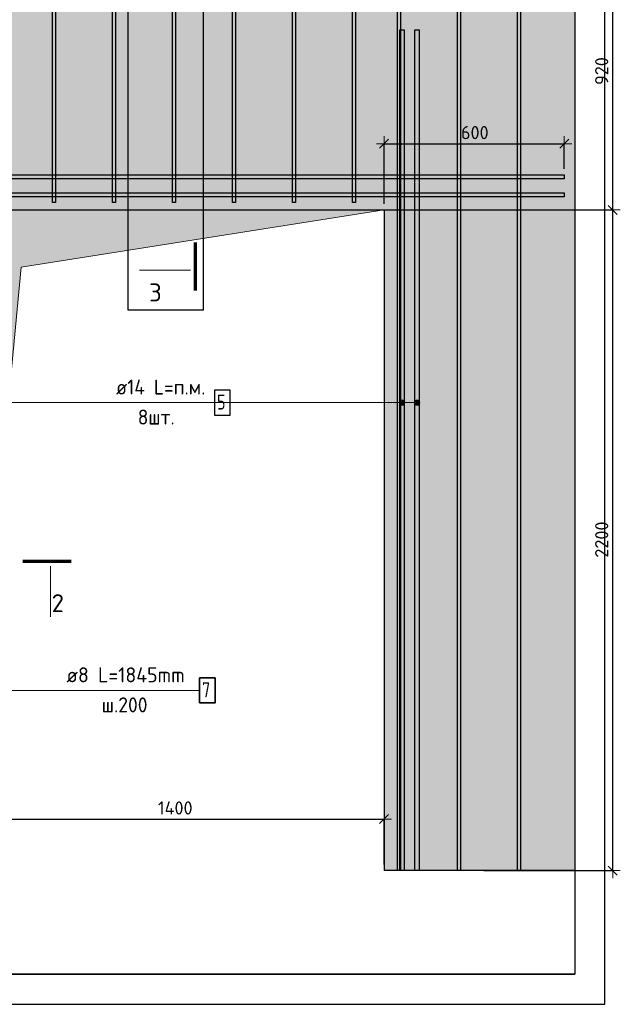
# Model space of a CAD drawing. Header units: millimetres. Extents: x -2995 to 60896, y -2809 to 57831.
# Tile 131 of 169: x 33222 to 35223, y 37027 to 40306. Entities that reach past the tile are written whole.
import ezdxf

# ---------------------------------------------------------------- set-up
doc = ezdxf.new("R2010")
doc.units = ezdxf.units.MM
doc.header["$PDMODE"] = 65
for name, color, linetype, lineweight in [('Standard', 7, 'Continuous', 25), ('Арм.стержн. вертикальными 1', 22, 'Continuous', 35), ('Арм.стержн. Доп. арматура', 180, 'Continuous', 35), ('Арм.стержн. Хомут', 240, 'Continuous', 35), ('Размерная линия_ общее', 7, 'Continuous', 13), ('Фундамент (1)', 7, 'Continuous', 35)]:
    doc.layers.add(name, color=color, linetype=linetype, lineweight=lineweight)
doc.styles.add('ISOCPEUR', font='ISOCPEUR')
doc.dimstyles.new('DIMSTYLE_5', dxfattribs={"dimtxt": 44, "dimasz": 50, "dimexe": 0, "dimexo": 0, "dimgap": 22, "dimtad": 2, "dimdec": 0, "dimrnd": 5, "dimzin": 12, "dimdsep": 46, "dimtxsty": 'ISOCPEUR', "dimblk1": 'ALL_ML_STRICH', "dimblk2": 'ALL_ML_STRICH', "dimsah": 1, "dimcen": 0, "dimclrd": 7, "dimclre": 256, "dimclrt": 7, "dimadec": 0, "dimazin": 0, "dimtfac": 1, "dimtdec": 0, "dimtix": 1, "dimtmove": 2, "dimatfit": 3, "dimfxl": 0, "dimtzin": 0, "dimlwd": 0, "dimlwe": -3, "dimarcsym": 0})

# ---------------------------------------------------------------- blocks, each defined once
blk = doc.blocks.new('ALL_ML_STRICH')
at = {"color": 0, "linetype": 'ByBlock', "lineweight": -2}
for p, q in [((-1, 0), (0.5, 0)), ((-0.3, -0.3), (0.3, 0.3)), ((0, -0.5), (0, 0.5))]:
    blk.add_line(p, q, dxfattribs=at)
blk = doc.blocks.new('*D430')
at = {"layer": 'DEFPOINTS', "color": 7, "linetype": 'Continuous', "lineweight": 13, "transparency": 33554687}
for p in [(34435.8, 39893), (35035.8, 39789.7), (34435.8, 39672.7)]:
    blk.add_point(p, dxfattribs=at)
at = {"layer": 'Размерная линия_ общее', "color": 253, "linetype": 'Continuous', "lineweight": -2, "true_color": 0xa0a0a0, "transparency": 33554687}
for p, q in [((34435.8, 39692.7), (34435.8, 39893)), ((35035.8, 39809.7), (35035.8, 39893))]:
    blk.add_line(p, q, dxfattribs=at)
at = {"layer": 'Размерная линия_ общее', "color": 7, "linetype": 'Continuous', "lineweight": -2, "transparency": 33554687}
blk.add_line((34435.8, 39893), (35035.8, 39893), dxfattribs=at)
at = {"layer": 'Размерная линия_ общее', "color": 7, "linetype": 'Continuous', "lineweight": 13, "transparency": 33554687, "xscale": 50, "yscale": 50, "zscale": 50, "rotation": 180}
blk.add_blockref('ALL_ML_STRICH', (34435.8, 39893), dxfattribs=at)
at = {"layer": 'Размерная линия_ общее', "color": 7, "linetype": 'Continuous', "lineweight": 13, "transparency": 33554687, "xscale": 50, "yscale": 50, "zscale": 50}
blk.add_blockref('ALL_ML_STRICH', (35035.8, 39893), dxfattribs=at)
at = {"layer": 'Размерная линия_ общее', "color": 7, "linetype": 'Continuous', "lineweight": 13, "transparency": 33554687, "insert": (34738, 39930), "char_height": 44, "width": 132, "attachment_point": 5, "style": 'ISOCPEUR'}
blk.add_mtext('\\A1;{600}', dxfattribs=at)
blk = doc.blocks.new('*D431')
at = {"layer": 'DEFPOINTS', "color": 7, "linetype": 'Continuous', "lineweight": 13, "transparency": 33554687}
for p in [(34180.8, 39672.7), (34748.6, 37472.7), (35197.8, 37472.7)]:
    blk.add_point(p, dxfattribs=at)
at = {"layer": 'Размерная линия_ общее', "color": 253, "linetype": 'Continuous', "lineweight": -2, "true_color": 0xa0a0a0, "transparency": 33554687}
for p, q in [((34200.8, 39672.7), (35197.8, 39672.7)), ((34768.6, 37472.7), (35197.8, 37472.7))]:
    blk.add_line(p, q, dxfattribs=at)
at = {"layer": 'Размерная линия_ общее', "color": 7, "linetype": 'Continuous', "lineweight": -2, "transparency": 33554687}
blk.add_line((35197.8, 37472.7), (35197.8, 39672.7), dxfattribs=at)
at = {"layer": 'Размерная линия_ общее', "color": 7, "linetype": 'Continuous', "lineweight": 13, "transparency": 33554687, "xscale": 50, "yscale": 50, "zscale": 50}
for p, rotation in [((35197.8, 39672.7), 90), ((35197.8, 37472.7), 270)]:
    blk.add_blockref('ALL_ML_STRICH', p, dxfattribs=dict(at, rotation=rotation))
at = {"layer": 'Размерная линия_ общее', "color": 7, "linetype": 'Continuous', "lineweight": 13, "transparency": 33554687, "insert": (35160.8, 38574.9), "char_height": 44, "width": 176, "attachment_point": 5, "rotation": 90, "style": 'ISOCPEUR'}
blk.add_mtext('\\A1;{2200}', dxfattribs=at)
blk = doc.blocks.new('*D432')
at = {"layer": 'DEFPOINTS', "color": 7, "linetype": 'Continuous', "lineweight": 13, "transparency": 33554687}
for p in [(34930.6, 40592.7), (34180.8, 39672.7), (35197.8, 39672.7)]:
    blk.add_point(p, dxfattribs=at)
at = {"layer": 'Размерная линия_ общее', "color": 253, "linetype": 'Continuous', "lineweight": -2, "true_color": 0xa0a0a0, "transparency": 33554687}
for p, q in [((34950.6, 40592.7), (35197.8, 40592.7)), ((34200.8, 39672.7), (35197.8, 39672.7))]:
    blk.add_line(p, q, dxfattribs=at)
at = {"layer": 'Размерная линия_ общее', "color": 7, "linetype": 'Continuous', "lineweight": -2, "transparency": 33554687}
blk.add_line((35197.8, 39672.7), (35197.8, 40592.7), dxfattribs=at)
at = {"layer": 'Размерная линия_ общее', "color": 7, "linetype": 'Continuous', "lineweight": 13, "transparency": 33554687, "xscale": 50, "yscale": 50, "zscale": 50}
for p, rotation in [((35197.8, 40592.7), 90), ((35197.8, 39672.7), 270)]:
    blk.add_blockref('ALL_ML_STRICH', p, dxfattribs=dict(at, rotation=rotation))
at = {"layer": 'Размерная линия_ общее', "color": 7, "linetype": 'Continuous', "lineweight": 13, "transparency": 33554687, "insert": (35160.8, 40134.9), "char_height": 44, "width": 132, "attachment_point": 5, "rotation": 90, "style": 'ISOCPEUR'}
blk.add_mtext('\\A1;{920}', dxfattribs=at)
blk = doc.blocks.new('*D439')
at = {"layer": 'DEFPOINTS', "color": 7, "linetype": 'Continuous', "lineweight": 13, "transparency": 33554687}
for p in [(33035.8, 37644.3), (33035.8, 37472.7), (34435.8, 37472.7)]:
    blk.add_point(p, dxfattribs=at)
at = {"layer": 'Размерная линия_ общее', "color": 253, "linetype": 'Continuous', "lineweight": -2, "true_color": 0xa0a0a0, "transparency": 33554687}
for p, q in [((33035.8, 37492.7), (33035.8, 37644.3)), ((34435.8, 37492.7), (34435.8, 37644.3))]:
    blk.add_line(p, q, dxfattribs=at)
at = {"layer": 'Размерная линия_ общее', "color": 7, "linetype": 'Continuous', "lineweight": -2, "transparency": 33554687}
blk.add_line((33035.8, 37644.3), (34435.8, 37644.3), dxfattribs=at)
at = {"layer": 'Размерная линия_ общее', "color": 7, "linetype": 'Continuous', "lineweight": 13, "transparency": 33554687, "xscale": 50, "yscale": 50, "zscale": 50, "rotation": 180}
blk.add_blockref('ALL_ML_STRICH', (33035.8, 37644.3), dxfattribs=at)
at = {"layer": 'Размерная линия_ общее', "color": 7, "linetype": 'Continuous', "lineweight": 13, "transparency": 33554687, "xscale": 50, "yscale": 50, "zscale": 50}
blk.add_blockref('ALL_ML_STRICH', (34435.8, 37644.3), dxfattribs=at)
at = {"layer": 'Размерная линия_ общее', "color": 7, "linetype": 'Continuous', "lineweight": 13, "transparency": 33554687, "insert": (33740.2, 37681.3), "char_height": 44, "width": 176, "attachment_point": 5, "style": 'ISOCPEUR'}
blk.add_mtext('\\A1;{1400}', dxfattribs=at)

msp = doc.modelspace()

# ---------------------------------------------------------------- hatches: boundary and pattern name
at = {"layer": 'Standard', "linetype": 'Continuous', "lineweight": 25, "transparency": 33554687}
h = msp.add_hatch(color=7, dxfattribs=at)
h.paths.add_polyline_path([(33035.8, 39672.7), (34435.8, 39672.7), (34435.8, 37472.7), (35071.5, 37472.7), (35071.5, 42152.7), (32760.8, 42152.7), (32760.8, 37472.7), (33035.8, 37472.7)])
h.paths.add_polyline_path([(32855.8, 38642.7), (32855.7, 38640.6), (32855.4, 38638.5), (32854.8, 38636.5), (32854.1, 38634.6), (32853.1, 38632.7), (32852, 38630.9), (32850.7, 38629.3), (32849.2, 38627.8), (32847.6, 38626.5), (32845.8, 38625.4), (32844, 38624.4), (32842, 38623.7), (32840, 38623.1), (32837.9, 38622.8), (32835.8, 38622.7), (32833.7, 38622.8), (32831.7, 38623.1), (32829.6, 38623.7), (32827.7, 38624.4), (32825.8, 38625.4), (32824.1, 38626.5), (32822.4, 38627.8), (32821, 38629.3), (32819.6, 38630.9), (32818.5, 38632.7), (32817.5, 38634.6), (32816.8, 38636.5), (32816.3, 38638.5), (32815.9, 38640.6), (32815.8, 38642.7), (32815.9, 38644.8), (32816.3, 38646.9), (32816.8, 38648.9), (32817.5, 38650.8), (32818.5, 38652.7), (32819.6, 38654.5), (32821, 38656.1), (32822.4, 38657.6), (32824.1, 38658.9), (32825.8, 38660), (32827.7, 38661), (32829.6, 38661.7), (32831.7, 38662.3), (32833.7, 38662.6), (32835.8, 38662.7), (32837.9, 38662.6), (32840, 38662.3), (32842, 38661.7), (32844, 38661), (32845.8, 38660), (32847.6, 38658.9), (32849.2, 38657.6), (32850.7, 38656.1), (32852, 38654.5), (32853.1, 38652.7), (32854.1, 38650.8), (32854.8, 38648.9), (32855.4, 38646.9), (32855.7, 38644.8)], flags=16)
at = {"layer": 'Арм.стержн. Доп. арматура', "linetype": 'Continuous', "lineweight": 13, "transparency": 33554687}
for points in [[(34488.1, 39026.7), (34488.1, 39035.7), (34486.8, 39031.2)], [(34488.1, 39026.7), (34488.1, 39035.7), (34486.8, 39031.2)], [(34488.1, 39035.7), (34491.3, 39023.4), (34491.3, 39038.9)], [(34488.1, 39035.7), (34491.3, 39023.4), (34491.3, 39038.9)], [(34488.1, 39035.7), (34488.1, 39026.7), (34491.3, 39023.4)], [(34488.1, 39035.7), (34488.1, 39026.7), (34491.3, 39023.4)], [(34491.3, 39038.9), (34495.8, 39022.2), (34495.8, 39040.2)], [(34491.3, 39038.9), (34495.8, 39022.2), (34495.8, 39040.2)], [(34491.3, 39038.9), (34491.3, 39023.4), (34495.8, 39022.2)], [(34491.3, 39038.9), (34491.3, 39023.4), (34495.8, 39022.2)], [(34495.8, 39040.2), (34495.8, 39022.2), (34500.3, 39023.4)], [(34495.8, 39040.2), (34500.3, 39023.4), (34500.3, 39038.9)], [(34495.8, 39040.2), (34495.8, 39022.2), (34500.3, 39023.4)], [(34495.8, 39040.2), (34500.3, 39023.4), (34500.3, 39038.9)], [(34500.3, 39038.9), (34500.3, 39023.4), (34503.6, 39026.7)], [(34500.3, 39038.9), (34503.6, 39026.7), (34503.6, 39035.7)], [(34500.3, 39038.9), (34500.3, 39023.4), (34503.6, 39026.7)], [(34500.3, 39038.9), (34503.6, 39026.7), (34503.6, 39035.7)], [(34503.6, 39035.7), (34503.6, 39026.7), (34504.8, 39031.2)], [(34503.6, 39035.7), (34503.6, 39026.7), (34504.8, 39031.2)], [(34538.1, 39026.7), (34538.1, 39035.7), (34536.8, 39031.2)], [(34538.1, 39026.7), (34538.1, 39035.7), (34536.8, 39031.2)], [(34538.1, 39035.7), (34541.3, 39023.4), (34541.3, 39038.9)], [(34538.1, 39035.7), (34541.3, 39023.4), (34541.3, 39038.9)], [(34538.1, 39035.7), (34538.1, 39026.7), (34541.3, 39023.4)], [(34538.1, 39035.7), (34538.1, 39026.7), (34541.3, 39023.4)], [(34541.3, 39038.9), (34545.8, 39022.2), (34545.8, 39040.2)], [(34541.3, 39038.9), (34545.8, 39022.2), (34545.8, 39040.2)], [(34541.3, 39038.9), (34541.3, 39023.4), (34545.8, 39022.2)], [(34541.3, 39038.9), (34541.3, 39023.4), (34545.8, 39022.2)], [(34545.8, 39040.2), (34545.8, 39022.2), (34550.3, 39023.4)], [(34545.8, 39040.2), (34550.3, 39023.4), (34550.3, 39038.9)], [(34545.8, 39040.2), (34545.8, 39022.2), (34550.3, 39023.4)], [(34545.8, 39040.2), (34550.3, 39023.4), (34550.3, 39038.9)], [(34550.3, 39038.9), (34550.3, 39023.4), (34553.6, 39026.7)], [(34550.3, 39038.9), (34553.6, 39026.7), (34553.6, 39035.7)], [(34550.3, 39038.9), (34550.3, 39023.4), (34553.6, 39026.7)], [(34550.3, 39038.9), (34553.6, 39026.7), (34553.6, 39035.7)], [(34553.6, 39035.7), (34553.6, 39026.7), (34554.8, 39031.2)], [(34553.6, 39035.7), (34553.6, 39026.7), (34554.8, 39031.2)]]:
    msp.add_hatch(color=7, dxfattribs=at).paths.add_polyline_path(points)
at = {"layer": 'Фундамент (1)', "linetype": 'Continuous', "lineweight": 13, "true_color": 0x2d2d2d, "transparency": 33554687}
msp.add_hatch(color=250, dxfattribs=at).paths.add_polyline_path([(33226.7, 39481.8), (34435.8, 39672.7), (33035.8, 39672.7), (33035.8, 37472.7)])

# ---------------------------------------------------------------- linework, layer by layer
at = {"color": 52, "linetype": 'Continuous', "lineweight": -3, "transparency": 33554687}
for p, q in [((35071.5, 42267.3), (35071.5, 37127.5)), ((35071.5, 42267.3), (35071.5, 37127.5)), ((33582.3, 42230.1), (33582.3, 39340.3)), ((33582.3, 42230.1), (33582.3, 39340.3)), ((33834.2, 39340.3), (33834.2, 42230.1)), ((33834.2, 39340.3), (33834.2, 42230.1)), ((33582.3, 39340.3), (33834.2, 39340.3)), ((33582.3, 39340.3), (33834.2, 39340.3)), ((30542.5, 37127.5), (35071.5, 37127.5)), ((35071.5, 37127.5), (30542.5, 37127.5))]:
    msp.add_line(p, q, dxfattribs=at)
at = {"layer": 'Standard', "color": 7, "linetype": 'Continuous', "lineweight": 25, "transparency": 33554687}
for p, q in [((35071.5, 42202.7), (35071.5, 37422.7)), ((33035.8, 39672.7), (34435.8, 39672.7)), ((34435.8, 39672.7), (34435.8, 37472.7)), ((35071.5, 37472.7), (34435.8, 37472.7))]:
    msp.add_line(p, q, dxfattribs=at)
at = {"layer": 'Standard', "color": 7, "linetype": 'Continuous', "lineweight": 70, "transparency": 33554687}
for p, q in [((33806.9, 39564.6), (33806.9, 39403.8)), ((33232.3, 38502.8), (33393.1, 38502.8))]:
    msp.add_line(p, q, dxfattribs=at)
at = {"layer": 'Standard', "color": 7, "linetype": 'Continuous', "lineweight": 13, "transparency": 33554687}
for p, q in [((33790.9, 39472.4), (33621.3, 39472.4)), ((33324.6, 38486.8), (33324.6, 38317.2))]:
    msp.add_line(p, q, dxfattribs=at)
at = {"layer": 'Standard', "color": 7, "linetype": 'Continuous', "lineweight": 25, "transparency": 33554687}
msp.add_lwpolyline([(30442.5, 37027.5), (35171.5, 37027.5), (35171.5, 42367.3), (30442.5, 42367.3), (30442.5, 37027.5)], dxfattribs=at)
at = {"layer": 'Standard', "color": 7, "linetype": 'Continuous', "lineweight": 13, "transparency": 33554687}
msp.add_lwpolyline([(33035.8, 37472.7), (33226.7, 39481.8), (34435.8, 39672.7)], dxfattribs=at)
at = {"layer": 'Арм.стержн. вертикальными 1', "color": 4, "linetype": 'Continuous', "lineweight": 25, "transparency": 33554687}
for points in [[(33330.8, 39697.7), (33330.8, 42127.7), (33340.8, 42127.7), (33340.8, 39697.7), (33330.8, 39697.7)], [(33330.8, 39697.7), (33330.8, 42127.7), (33340.8, 42127.7), (33340.8, 39697.7), (33330.8, 39697.7)], [(33530.8, 39697.7), (33530.8, 42127.7), (33540.8, 42127.7), (33540.8, 39697.7), (33530.8, 39697.7)], [(33530.8, 39697.7), (33530.8, 42127.7), (33540.8, 42127.7), (33540.8, 39697.7), (33530.8, 39697.7)], [(33730.8, 39697.7), (33730.8, 42127.7), (33740.8, 42127.7), (33740.8, 39697.7), (33730.8, 39697.7)], [(33730.8, 39697.7), (33730.8, 42127.7), (33740.8, 42127.7), (33740.8, 39697.7), (33730.8, 39697.7)], [(33930.8, 39697.7), (33930.8, 42127.7), (33940.8, 42127.7), (33940.8, 39697.7), (33930.8, 39697.7)], [(33930.8, 39697.7), (33930.8, 42127.7), (33940.8, 42127.7), (33940.8, 39697.7), (33930.8, 39697.7)], [(34130.8, 39697.7), (34130.8, 42127.7), (34140.8, 42127.7), (34140.8, 39697.7), (34130.8, 39697.7)], [(34130.8, 39697.7), (34130.8, 42127.7), (34140.8, 42127.7), (34140.8, 39697.7), (34130.8, 39697.7)], [(34330.8, 39697.7), (34330.8, 42127.7), (34340.8, 42127.7), (34340.8, 39697.7), (34330.8, 39697.7)], [(34330.8, 39697.7), (34330.8, 42127.7), (34340.8, 42127.7), (34340.8, 39697.7), (34330.8, 39697.7)], [(34480.8, 37472.7), (34480.8, 42127.7), (34490.8, 42127.7), (34490.8, 37472.7), (34480.8, 37472.7)], [(34480.8, 37472.7), (34480.8, 42127.7), (34490.8, 42127.7), (34490.8, 37472.7), (34480.8, 37472.7)], [(34680.8, 37472.7), (34680.8, 42127.7), (34690.8, 42127.7), (34690.8, 37472.7), (34680.8, 37472.7)], [(34680.8, 37472.7), (34680.8, 42127.7), (34690.8, 42127.7), (34690.8, 37472.7), (34680.8, 37472.7)], [(34880.8, 37472.7), (34880.8, 42127.7), (34890.8, 42127.7), (34890.8, 37472.7), (34880.8, 37472.7)], [(34880.8, 37472.7), (34880.8, 42127.7), (34890.8, 42127.7), (34890.8, 37472.7), (34880.8, 37472.7)]]:
    msp.add_lwpolyline(points, dxfattribs=at)
at = {"layer": 'Арм.стержн. Доп. арматура', "color": 7, "linetype": 'Continuous', "lineweight": 13, "transparency": 33554687}
for p, q in [((33871, 39031.2), (32925.8, 39031.2)), ((33871, 39031.2), (32925.8, 39031.2)), ((33871, 39031.2), (32975.8, 39031.2)), ((33871, 39031.2), (32975.8, 39031.2)), ((33358.5, 39031.2), (33871, 39031.2)), ((33871, 39031.2), (34495.8, 39031.2)), ((33871, 39031.2), (34545.8, 39031.2)), ((33871, 39031.2), (34495.8, 39031.2)), ((33871, 39031.2), (34545.8, 39031.2)), ((34486.8, 39031.2), (34486.8, 39031.2)), ((34486.8, 39031.2), (34486.8, 39031.2)), ((34495.8, 39040.2), (34495.8, 39040.2)), ((34495.8, 39040.2), (34495.8, 39040.2)), ((34495.8, 39022.2), (34495.8, 39022.2)), ((34495.8, 39022.2), (34495.8, 39022.2)), ((34504.8, 39031.2), (34504.8, 39031.2)), ((34504.8, 39031.2), (34504.8, 39031.2)), ((34536.8, 39031.2), (34536.8, 39031.2)), ((34536.8, 39031.2), (34536.8, 39031.2)), ((34545.8, 39040.2), (34545.8, 39040.2)), ((34545.8, 39040.2), (34545.8, 39040.2)), ((34545.8, 39022.2), (34545.8, 39022.2)), ((34545.8, 39022.2), (34545.8, 39022.2)), ((34554.8, 39031.2), (34554.8, 39031.2)), ((34554.8, 39031.2), (34554.8, 39031.2))]:
    msp.add_line(p, q, dxfattribs=at)
at = {"layer": 'Арм.стержн. Доп. арматура', "color": 7, "linetype": 'Continuous', "lineweight": 25, "transparency": 33554687}
for points in [[(34488.8, 37472.7), (34488.8, 40272.7), (34502.8, 40272.7), (34502.8, 37472.7), (34488.8, 37472.7)], [(34488.8, 37472.7), (34488.8, 40272.7), (34502.8, 40272.7), (34502.8, 37472.7), (34488.8, 37472.7)], [(34538.8, 37472.7), (34538.8, 40272.7), (34552.8, 40272.7), (34552.8, 37472.7), (34538.8, 37472.7)], [(34538.8, 37472.7), (34538.8, 40272.7), (34552.8, 40272.7), (34552.8, 37472.7), (34538.8, 37472.7)], [(35035.8, 39775.7), (30830.8, 39775.7), (30830.8, 39789.7), (35035.8, 39789.7), (35035.8, 39775.7)], [(35035.8, 39775.7), (30830.8, 39775.7), (30830.8, 39789.7), (35035.8, 39789.7), (35035.8, 39775.7)], [(35035.8, 39715.7), (30830.8, 39715.7), (30830.8, 39729.7), (35035.8, 39729.7), (35035.8, 39715.7)], [(35035.8, 39715.7), (30830.8, 39715.7), (30830.8, 39729.7), (35035.8, 39729.7), (35035.8, 39715.7)], [(33871, 38989.5), (33922.7, 38989.5), (33922.7, 39072.8), (33871, 39072.8), (33871, 38989.5)]]:
    msp.add_lwpolyline(points, dxfattribs=at)
at = {"layer": 'Арм.стержн. Доп. арматура', "color": 7, "linetype": 'Continuous', "lineweight": 13, "transparency": 33554687}
for centre in [(34495.8, 39031.2), (34495.8, 39031.2), (34545.8, 39031.2), (34545.8, 39031.2)]:
    msp.add_circle(centre, 9, dxfattribs=at)
at = {"layer": 'Арм.стержн. Хомут', "color": 7, "linetype": 'Continuous', "lineweight": 13, "transparency": 33554687}
msp.add_line((33136.1, 38072.8), (33821.1, 38072.8), dxfattribs=at)
at = {"layer": 'Арм.стержн. Хомут', "color": 7, "linetype": 'Continuous', "lineweight": 35, "transparency": 33554687}
msp.add_lwpolyline([(33821.1, 38031.2), (33872.7, 38031.2), (33872.7, 38114.5), (33821.1, 38114.5), (33821.1, 38031.2)], dxfattribs=at)

# ---------------------------------------------------------------- texts
at = {"layer": 'Standard', "color": 7, "linetype": 'Continuous', "lineweight": 13, "transparency": 33554687, "char_height": 60, "width": 65.333, "attachment_point": 7, "style": 'ISOCPEUR'}
for s, insert in [('\\A1;{\\fISOCPEUR|i0|b0;\\H60.000000;\\W1.000000;\\C7;3}\\P', (33653.1, 39367.8)), ('\\A1;{\\fISOCPEUR|i0|b0;\\H60.000000;\\W1.000000;\\C7;2}\\P', (33328.5, 38333.2))]:
    msp.add_mtext(s, dxfattribs=dict(at, insert=insert))
at = {"layer": 'Арм.стержн. Доп. арматура', "color": 7, "linetype": 'Continuous', "lineweight": 25, "transparency": 33554687, "char_height": 50, "attachment_point": 7, "style": 'ISOCPEUR'}
for s, insert, width in [('\\W0.94;ø14 L=п.м.', (33542.7, 39057.8), 338.338), ('\\W0.78;5', (33879.3, 39007.8), 54.401), ('\\W0.94;8шт. ', (33615.2, 38957.8), 193.548)]:
    msp.add_mtext(s, dxfattribs=dict(at, insert=insert, width=width))
at = {"layer": 'Арм.стержн. Хомут', "color": 7, "linetype": 'Continuous', "lineweight": 25, "transparency": 33554687, "char_height": 50, "attachment_point": 7, "style": 'ISOCPEUR'}
for s, insert, width in [('\\W0.96;ø8 L=1845mm ', (33377.7, 38099.5), 458.725), ('\\W0.78;7', (33829.4, 38049.5), 54.401), ('\\W0.95;ш.200 ', (33495.2, 37999.5), 218.666)]:
    msp.add_mtext(s, dxfattribs=dict(at, insert=insert, width=width))

# ---------------------------------------------------------------- dimensions: what is measured, and where the dimension line sits
at = {"layer": 'Размерная линия_ общее', "color": 7, "linetype": 'Continuous', "lineweight": 13, "transparency": 33554687}
for base, p1, p2, picture, middle in [((35197.8, 40592.7), (34200.8, 39672.7), (34950.6, 40592.7), '*D432', (35160.8, 40134.9)), ((35197.8, 39672.7), (34768.6, 37472.7), (34200.8, 39672.7), '*D431', (35160.8, 38574.9))]:
    dim = msp.add_linear_dim(base=base, p1=p1, p2=p2, angle=90, dimstyle='DIMSTYLE_5', override={"dimpost": '<>', "dimclrd": 7, "dimclre": 253, "dimclrt": 7, "dimlwd": 0, "dimlwe": 65533}, dxfattribs=at)
    dim.commit()
    dim.dimension.update_dxf_attribs({"geometry": picture, "text_midpoint": middle, "dimtype": 160})
for base, p1, p2, picture, middle in [((35035.8, 39893), (34435.8, 39692.7), (35035.8, 39809.7), '*D430', (34738, 39930)), ((34435.8, 37644.3), (33035.8, 37492.7), (34435.8, 37492.7), '*D439', (33740.2, 37681.3))]:
    dim = msp.add_linear_dim(base=base, p1=p1, p2=p2, dimstyle='DIMSTYLE_5', override={"dimpost": '<>', "dimclrd": 7, "dimclre": 253, "dimclrt": 7, "dimlwd": 0, "dimlwe": 65533}, dxfattribs=at)
    dim.commit()
    dim.dimension.update_dxf_attribs({"geometry": picture, "text_midpoint": middle, "dimtype": 160})

doc.saveas('drawing.dxf')
